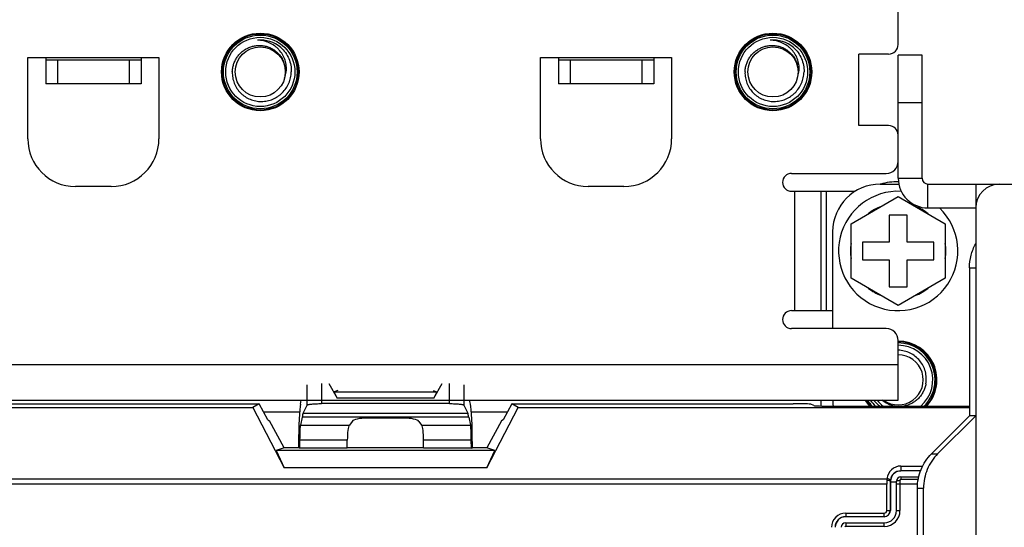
# Model space of a CAD drawing. Header units: millimetres. Extents: x 5740 to 7888, y -1457 to 417.
# Tile 22 of 120: x 6232 to 6315, y -1168 to -1125. Entities that reach past the tile are written whole.
import ezdxf

# ---------------------------------------------------------------- set-up
doc = ezdxf.new("R2010")
doc.units = ezdxf.units.MM
doc.header["$LTSCALE"] = 23.1
doc.header["$PDMODE"] = 3
doc.header["$PDSIZE"] = 0.31
doc.layers.get('0').update_dxf_attribs({"linetype": 'CONTINUOUS'})
doc.layers.get('Defpoints').update_dxf_attribs({"linetype": 'CONTINUOUS'})
doc.styles.get("Standard").update_dxf_attribs({"font": 'arial.ttf'})
doc.dimstyles.new('DIMSTYLE_2$0', dxfattribs={"dimtxt": 2.5, "dimasz": 3, "dimexe": 0.18, "dimexo": 0.0625, "dimgap": 0.09, "dimtad": 1, "dimdec": 0, "dimdsep": 46, "dimtxsty": 'Standard', "dimblk": '_FILLED', "dimcen": 0.09, "dimadec": 0, "dimazin": 0, "dimtp": 0.01, "dimtm": 0.01, "dimtfac": 1, "dimtdec": 0, "dimtofl": 0, "dimtmove": 0, "dimatfit": 3, "dimldrblk": '_FILLED', "dimfxl": 0, "dimtolj": 1, "dimarcsym": 0})

# ---------------------------------------------------------------- blocks, each defined once
blk = doc.blocks.new('_FILLED')
at = {"color": 0, "linetype": 'ByBlock'}
blk.add_solid([(0, 0), (-1, 0.2), (-1, -0.2)], dxfattribs=at)
blk = doc.blocks.new('*D555')
at = {"color": 0, "linetype": 'Continuous', "lineweight": -2}
for p, q in [((5857.171, -1139.824), (5857.171, -1058.663)), ((6325.171, -1139.824), (6325.171, -1058.663)), ((5862.171, -1061.163), (6320.171, -1061.163))]:
    blk.add_line(p, q, dxfattribs=at)
at = {"layer": 'Defpoints', "color": 0, "linetype": 'Continuous'}
for p in [(6325.171, -1061.163), (5857.171, -1140.824), (6325.171, -1140.824)]:
    blk.add_point(p, dxfattribs=at)
at = {"color": 0, "linetype": 'Continuous', "lineweight": -2, "xscale": 5, "yscale": 5, "zscale": 5, "rotation": 180}
blk.add_blockref('_FILLED', (5857.171, -1061.163), dxfattribs=at)
at = {"color": 0, "linetype": 'Continuous', "lineweight": -2, "xscale": 5, "yscale": 5, "zscale": 5}
blk.add_blockref('_FILLED', (6325.171, -1061.163), dxfattribs=at)
at = {"color": 0, "linetype": 'Continuous', "insert": (6093.73, -1054.996), "char_height": 7.5, "attachment_point": 5}
blk.add_mtext('\\A1;468(8.43)', dxfattribs=at)
blk = doc.blocks.new('*D556')
at = {"color": 0, "linetype": 'Continuous', "lineweight": -2}
for p, q in [((6303.171, -1107.924), (6442.086, -1107.924)), ((6439.586, -1112.924), (6439.586, -1319.924)), ((6271.671, -1324.924), (6442.086, -1324.924))]:
    blk.add_line(p, q, dxfattribs=at)
at = {"layer": 'Defpoints', "color": 0, "linetype": 'Continuous'}
for p in [(6302.171, -1107.924), (6270.671, -1324.924), (6439.586, -1324.924)]:
    blk.add_point(p, dxfattribs=at)
at = {"color": 0, "linetype": 'Continuous', "lineweight": -2, "xscale": 5, "yscale": 5, "zscale": 5}
for p, rotation in [((6439.586, -1107.924), 90), ((6439.586, -1324.924), 270)]:
    blk.add_blockref('_FILLED', p, dxfattribs=dict(at, rotation=rotation))
at = {"color": 0, "linetype": 'Continuous', "insert": (6433.42, -1216.093), "char_height": 7.5, "attachment_point": 5, "rotation": 90}
blk.add_mtext('\\A1;217(8.54)', dxfattribs=at)
blk = doc.blocks.new('*D558')
at = {"color": 0, "linetype": 'Continuous', "lineweight": -2}
for p, q in [((6278.132, -1113.924), (6425.258, -1113.924)), ((6422.758, -1118.924), (6422.758, -1313.924)), ((6325.238, -1318.924), (6425.258, -1318.924))]:
    blk.add_line(p, q, dxfattribs=at)
at = {"layer": 'Defpoints', "color": 0, "linetype": 'Continuous'}
for p in [(6277.132, -1113.924), (6324.238, -1318.924), (6422.758, -1318.924)]:
    blk.add_point(p, dxfattribs=at)
at = {"color": 0, "linetype": 'Continuous', "lineweight": -2, "xscale": 5, "yscale": 5, "zscale": 5}
for p, rotation in [((6422.758, -1113.924), 90), ((6422.758, -1318.924), 270)]:
    blk.add_blockref('_FILLED', p, dxfattribs=dict(at, rotation=rotation))
at = {"color": 0, "linetype": 'Continuous', "insert": (6416.591, -1216.424), "char_height": 7.5, "attachment_point": 5, "rotation": 90}
blk.add_mtext('\\A1;205(8.07)', dxfattribs=at)

msp = doc.modelspace()

# ---------------------------------------------------------------- linework, layer by layer
at = {"color": 0}
for p, q in [((6306.171, -1127.124), (6306.171, -1111.924)), ((6252.433, -1126.764), (6252.428, -1126.764)), ((6252.433, -1126.764), (6252.428, -1126.764)), ((6252.471, -1126.761), (6252.46, -1126.761)), ((6252.471, -1126.761), (6252.46, -1126.762)), ((6295.433, -1126.764), (6295.428, -1126.764)), ((6295.433, -1126.764), (6295.428, -1126.764)), ((6295.471, -1126.761), (6295.46, -1126.761)), ((6295.471, -1126.761), (6295.46, -1126.762)), ((6254.387, -1127.378), (6254.391, -1127.381)), ((6254.388, -1127.378), (6254.391, -1127.381)), ((6297.387, -1127.378), (6297.391, -1127.381)), ((6297.388, -1127.378), (6297.391, -1127.381)), ((6305.371, -1127.924), (6302.871, -1127.924)), ((6302.871, -1133.924), (6302.871, -1127.924)), ((6233.171, -1128.224), (6244.171, -1128.224)), ((6233.171, -1135.024), (6233.171, -1128.224)), ((6234.671, -1128.224), (6234.671, -1128.424)), ((6234.671, -1128.424), (6242.671, -1128.424)), ((6234.671, -1128.424), (6234.671, -1130.424)), ((6235.671, -1128.424), (6235.671, -1130.424)), ((6241.671, -1128.424), (6241.671, -1130.424)), ((6242.671, -1128.224), (6242.671, -1128.424)), ((6242.671, -1128.424), (6242.671, -1130.424)), ((6244.171, -1128.224), (6244.171, -1135.025)), ((6276.171, -1128.224), (6287.171, -1128.224)), ((6276.171, -1135.024), (6276.171, -1128.224)), ((6277.671, -1128.224), (6277.671, -1128.424)), ((6277.671, -1128.424), (6285.671, -1128.424)), ((6277.671, -1128.424), (6277.671, -1130.424)), ((6278.671, -1128.424), (6278.671, -1130.424)), ((6284.671, -1128.424), (6284.671, -1130.424)), ((6285.671, -1128.224), (6285.671, -1128.424)), ((6285.671, -1128.424), (6285.671, -1130.424)), ((6287.171, -1128.224), (6287.171, -1135.025)), ((6308.171, -1128.024), (6306.171, -1128.024)), ((6306.171, -1138.324), (6306.171, -1128.024)), ((6308.171, -1138.324), (6308.171, -1128.024)), ((6242.671, -1130.424), (6234.671, -1130.424)), ((6285.671, -1130.424), (6277.671, -1130.424)), ((6308.171, -1132.024), (6306.171, -1132.024)), ((6305.371, -1133.924), (6302.871, -1133.924)), ((6297.221, -1137.924), (6305.171, -1137.924)), ((6306.171, -1138.324), (6308.171, -1138.324)), ((6240.171, -1139.024), (6237.171, -1139.024)), ((6283.171, -1139.024), (6280.171, -1139.024)), ((6297.221, -1139.424), (6302.57, -1139.424)), ((6297.471, -1139.424), (6297.471, -1149.424)), ((6299.671, -1139.424), (6299.671, -1149.424)), ((6300.171, -1149.424), (6300.171, -1139.424)), ((6304.671, -1138.824), (6306.223, -1138.824)), ((6308.671, -1138.824), (6323.171, -1138.824)), ((6308.671, -1140.824), (6308.671, -1138.824)), ((6312.671, -1138.824), (6312.671, -1310.924)), ((6302.221, -1142.144), (6306.171, -1139.863)), ((6306.171, -1139.863), (6310.121, -1142.144)), ((6308.671, -1140.824), (6312.671, -1140.824)), ((6306.921, -1141.424), (6305.421, -1141.424)), ((6305.421, -1141.424), (6305.421, -1143.674)), ((6306.921, -1143.674), (6306.921, -1141.424)), ((6300.671, -1142.824), (6300.671, -1150.924)), ((6302.221, -1146.705), (6302.221, -1142.144)), ((6310.121, -1142.144), (6310.121, -1146.705)), ((6305.421, -1143.674), (6303.171, -1143.674)), ((6303.171, -1143.674), (6303.171, -1145.174)), ((6309.171, -1143.674), (6306.921, -1143.674)), ((6309.171, -1145.174), (6309.171, -1143.674)), ((6303.171, -1145.174), (6305.421, -1145.174)), ((6305.421, -1145.174), (6305.421, -1147.424)), ((6306.921, -1145.174), (6309.171, -1145.174)), ((6306.921, -1147.424), (6306.921, -1145.174)), ((6312.153, -1145.824), (6312.671, -1145.824)), ((6312.153, -1145.824), (6312.153, -1158.224)), ((6306.171, -1148.986), (6302.221, -1146.705)), ((6310.121, -1146.705), (6306.171, -1148.986)), ((6305.421, -1147.424), (6306.921, -1147.424)), ((6297.221, -1149.424), (6300.671, -1149.424)), ((6305.171, -1150.924), (6297.221, -1150.924)), ((6306.171, -1156.924), (6306.171, -1151.924)), ((6134.171, -1153.924), (6306.171, -1153.924)), ((6256.611, -1157.334), (6256.611, -1155.643)), ((6257.81, -1155.524), (6257.81, -1157.215)), ((6258.416, -1155.524), (6259.129, -1156.752)), ((6267.212, -1156.752), (6267.926, -1155.524)), ((6268.532, -1157.215), (6268.532, -1155.524)), ((6269.73, -1155.643), (6269.73, -1157.334)), ((6134.171, -1156.924), (6306.171, -1156.924)), ((6256.039, -1157.263), (6256.111, -1156.924)), ((6259.171, -1156.124), (6258.855, -1156.215)), ((6258.855, -1156.215), (6267.487, -1156.215)), ((6267.212, -1156.752), (6259.129, -1156.752)), ((6267.171, -1156.124), (6267.487, -1156.215)), ((6270.303, -1157.263), (6270.23, -1156.924)), ((6299.671, -1156.924), (6299.671, -1157.412)), ((6187.76, -1157.224), (6252.582, -1157.224)), ((6188.305, -1157.539), (6252.037, -1157.539)), ((6252.582, -1157.224), (6252.037, -1157.539)), ((6252.037, -1157.539), (6254.673, -1162.587)), ((6253.315, -1158.581), (6252.582, -1157.224)), ((6256.275, -1158.004), (6256.611, -1157.334)), ((6268.532, -1157.215), (6257.81, -1157.215)), ((6269.73, -1157.334), (6270.067, -1158.004)), ((6271.669, -1162.587), (6274.305, -1157.539)), ((6273.76, -1157.224), (6273.027, -1158.581)), ((6273.76, -1157.224), (6297.354, -1157.224)), ((6274.305, -1157.539), (6273.76, -1157.224)), ((6274.305, -1157.539), (6312.153, -1157.539)), ((6299.096, -1157.384), (6298.852, -1157.262)), ((6300.594, -1157.421), (6312.153, -1157.421)), ((6304.186, -1157.012), (6304.183, -1157.009)), ((6304.186, -1157.012), (6304.183, -1157.009)), ((6255.966, -1157.924), (6252.96, -1157.924)), ((6256.173, -1158.343), (6256.031, -1159.007)), ((6270.169, -1158.343), (6256.173, -1158.343)), ((6256.275, -1158.004), (6270.067, -1158.004)), ((6264.698, -1158.43), (6261.643, -1158.43)), ((6270.169, -1158.343), (6270.311, -1159.007)), ((6273.382, -1157.924), (6270.376, -1157.924)), ((6308.964, -1161.414), (6312.153, -1158.224)), ((6309.481, -1161.414), (6312.671, -1158.224)), ((6312.671, -1158.224), (6312.153, -1158.224)), ((6253.315, -1158.581), (6253.447, -1158.659)), ((6254.671, -1160.924), (6253.447, -1158.659)), ((6256.031, -1159.007), (6260.144, -1159.007)), ((6260.363, -1158.698), (6260.144, -1159.007)), ((6265.979, -1158.698), (6266.197, -1159.007)), ((6266.197, -1159.007), (6270.311, -1159.007)), ((6272.895, -1158.659), (6271.671, -1160.924)), ((6273.027, -1158.581), (6272.895, -1158.659)), ((6254.671, -1160.924), (6254.012, -1161.154)), ((6255.88, -1160.924), (6254.671, -1160.924)), ((6255.882, -1160.659), (6255.88, -1160.924)), ((6255.969, -1160.954), (6255.88, -1160.924)), ((6255.973, -1160.268), (6255.969, -1160.954)), ((6259.971, -1160.954), (6255.969, -1160.954)), ((6259.971, -1160.268), (6255.973, -1160.268)), ((6259.971, -1160.954), (6259.971, -1160.268)), ((6266.371, -1160.924), (6259.971, -1160.924)), ((6270.369, -1160.268), (6266.371, -1160.268)), ((6266.371, -1160.954), (6266.371, -1160.268)), ((6270.373, -1160.954), (6266.371, -1160.954)), ((6270.373, -1160.954), (6270.369, -1160.268)), ((6270.373, -1160.954), (6270.461, -1160.924)), ((6270.461, -1160.924), (6270.46, -1160.659)), ((6271.671, -1160.924), (6270.461, -1160.924)), ((6272.33, -1161.154), (6271.671, -1160.924)), ((6272.33, -1161.154), (6254.012, -1161.154)), ((6254.012, -1161.154), (6254.673, -1162.587)), ((6271.669, -1162.587), (6272.33, -1161.154)), ((6308.964, -1161.414), (6309.481, -1161.414)), ((6271.669, -1162.587), (6254.673, -1162.587)), ((6306.401, -1162.447), (6308.224, -1162.447)), ((6306.401, -1162.447), (6306.401, -1162.841)), ((6151.913, -1163.509), (6305.219, -1163.509)), ((6308.052, -1162.834), (6306.401, -1162.834)), ((6308.05, -1162.841), (6306.401, -1162.841)), ((6306.402, -1163.341), (6307.898, -1163.341)), ((6306.402, -1163.341), (6306.402, -1163.564)), ((6305.211, -1163.95), (6151.621, -1163.95)), ((6305.211, -1166.174), (6305.211, -1163.95)), ((6305.511, -1163.95), (6305.511, -1166.174)), ((6305.524, -1163.704), (6305.512, -1163.704)), ((6305.522, -1163.8), (6305.524, -1163.704)), ((6306.022, -1163.8), (6305.522, -1163.8)), ((6305.522, -1163.8), (6305.522, -1166.174)), ((6306.022, -1166.174), (6306.022, -1163.721)), ((6307.8, -1163.95), (6306.022, -1163.95)), ((6306.322, -1163.664), (6306.322, -1166.174)), ((6307.849, -1163.564), (6306.402, -1163.564)), ((6307.784, -1164.291), (6308.302, -1164.291)), ((6307.784, -1288.358), (6307.784, -1164.291)), ((6308.302, -1288.358), (6308.302, -1164.291)), ((6301.771, -1166.385), (6305.001, -1166.385)), ((6301.771, -1166.385), (6301.771, -1166.696)), ((6305.001, -1166.685), (6301.771, -1166.685)), ((6305.001, -1166.696), (6301.771, -1166.696)), ((6305.001, -1166.696), (6305.001, -1166.385)), ((6305.211, -1166.174), (6305.522, -1166.174)), ((6306.022, -1166.174), (6306.322, -1166.174)), ((6301.771, -1167.196), (6305.001, -1167.196)), ((6301.771, -1167.196), (6301.771, -1167.496)), ((6305.001, -1167.496), (6301.771, -1167.496)), ((6305.001, -1167.496), (6305.001, -1167.196))]:
    msp.add_line(p, q, dxfattribs=at)
for centre, radius in [((6252.671, -1129.424), 3.25), ((6252.671, -1129.424), 3.19), ((6252.671, -1129.424), 3.09), ((6295.671, -1129.424), 3.25), ((6295.671, -1129.424), 3.19), ((6295.671, -1129.424), 3.09), ((6252.671, -1129.424), 2.9), ((6295.671, -1129.424), 2.9), ((6252.671, -1129.424), 2.1), ((6295.671, -1129.424), 2.1)]:
    msp.add_circle(centre, radius, dxfattribs=at)
for centre, radius, start, end in [((6252.671, -1129.424), 2.672, 50.20954, 95.20954), ((6252.673, -1129.439), 2.686, 94.5475, 95.23162), ((6295.671, -1129.424), 2.672, 50.20954, 95.20954), ((6295.673, -1129.439), 2.686, 94.5475, 95.23162), ((6305.371, -1127.124), 0.8, 270, 0), ((6252.643, -1129.457), 2.714, 49.28778, 50.19523), ((6252.62, -1129.361), 2.657, 48.2858, 48.48571), ((6252.645, -1129.455), 2.711, 49.09857, 49.28766), ((6295.643, -1129.457), 2.714, 49.28778, 50.19523), ((6295.62, -1129.361), 2.657, 48.2858, 48.48571), ((6295.645, -1129.455), 2.711, 49.09857, 49.28766), ((6252.753, -1129.137), 2.109, 338.35449, 352.16001), ((6295.753, -1129.137), 2.109, 338.35449, 352.16001), ((6305.371, -1134.724), 0.8, 0, 90), ((6237.171, -1135.024), 4, 180, 270), ((6240.171, -1135.024), 4, 270, 0), ((6280.171, -1135.024), 4, 180, 270), ((6283.171, -1135.024), 4, 270, 0), ((6305.171, -1136.924), 1, 270, 0), ((6297.221, -1138.674), 0.75, 90, 270), ((6306.171, -1144.424), 5.8, 89.78004, 104.74758), ((6308.671, -1138.324), 2.5, 180, 270), ((6308.671, -1138.324), 0.5, 180, 270), ((6304.671, -1142.824), 4, 90, 180), ((6306.171, -1144.424), 5, 86.98585, 46.06162), ((6314.671, -1140.824), 2, 90, 180), ((6306.171, -1144.424), 4, 110.93128, 129.06872), ((6306.171, -1144.424), 4, 50.93128, 69.06872), ((6306.171, -1144.424), 4, 170.93128, 189.06872), ((6306.171, -1144.424), 4, 350.93128, 9.06872), ((6306.171, -1144.424), 4, 230.93128, 249.06872), ((6306.171, -1144.424), 4, 290.93128, 309.06872), ((6297.221, -1150.174), 0.75, 90, 270), ((6305.171, -1151.924), 1, 0, 90), ((6306.171, -1155.224), 3.25, 317.44074, 90), ((6306.171, -1155.224), 3.19, 316.4699, 90.0001), ((6306.171, -1155.224), 3.09, 314.69462, 90.00002), ((6306.171, -1155.224), 2.9, 310.74413, 90.00002), ((6306.171, -1155.224), 2.1, 234.07719, 90.0004), ((6304.671, -1156.824), 4, 181.44407, 188.58725), ((6306.171, -1155.224), 3.25, 211.57645, 222.55926), ((6306.171, -1155.224), 3.19, 212.20581, 223.51565), ((6306.171, -1155.224), 3.09, 213.39199, 225.31589), ((6306.171, -1155.224), 2.9, 215.89871, 229.23706), ((6306.197, -1155.202), 2.706, 219.54892, 221.09175), ((6306.217, -1155.291), 2.662, 217.85306, 220.183), ((6306.386, -1155.434), 2.471, 217.09377, 233.52359), ((6306.201, -1155.198), 2.711, 221.09129, 221.28038), ((6306.203, -1155.196), 2.714, 221.2805, 222.18795), ((6306.213, -1155.295), 2.657, 220.27853, 220.47843), ((6306.171, -1155.224), 2.672, 222.20227, 235.32566), ((6306.401, -1163.635), 1.189, 90.00368, 173.8946), ((6306.966, -1163.658), 1.754, 175.10966, 179.49955), ((6306.401, -1163.724), 0.889, 128.60716, 173.58134), ((6306.402, -1163.721), 0.38, 90, 180), ((6340.233, -1163.948), 35.022, 179.50066, 180.00282), ((6327.926, -1163.949), 22.415, 179.37565, 180.00334), ((6306.339, -1163.717), 0.827, 173.58439, 179.16075), ((6301.771, -1167.574), 1.19, 90, 180), ((6301.771, -1167.574), 0.89, 90, 180), ((6301.771, -1167.574), 0.879, 90, 180), ((6305.001, -1166.174), 1.321, 270, 0), ((6305.001, -1166.174), 1.021, 270, 360), ((6305.001, -1166.174), 0.521, 270, 0), ((6305.001, -1166.174), 0.51, 270, 0), ((6305.001, -1166.174), 0.21, 270, 0), ((6301.771, -1167.574), 0.379, 90, 180), ((6301.771, -1167.574), 0.0786, 90, 180)]:
    msp.add_arc(centre, radius, start, end, dxfattribs=at)
for centre, major_axis, ratio, start_param, end_param in [((6259.208, -1156.815), (-0.354, 0.6), 0.052378, -0.013478, 1.435146), ((6267.133, -1156.815), (0.354, 0.6), 0.052378, -1.435146, 0.013478), ((6256.064, -1160.659), (0.019, 3.5), 0.052119, 0.244632, 1.571083), ((6270.278, -1160.659), (-0.019, 3.5), 0.052119, -1.571083, -0.244632), ((6297.354, -1157.264), (1.5, 0), 0.026186, 0.05236, 1.570796), ((6300.594, -1157.382), (1.5, 0), 0.026186, -3.089233, -1.570796), ((6256.275, -1171.928), (0.077, 14), 0.052119, 0.105006, 0.244632), ((6261.643, -1158.754), (1.3, 0), 0.249328, 1.570796, 2.96706), ((6264.698, -1158.754), (1.3, 0), 0.249328, 0.174533, 1.570796), ((6270.067, -1171.928), (-0.077, 14), 0.052119, -0.244632, -0.105006), ((6256.04, -1160.268), (0.007, 1.3), 0.052119, 0.244632, 1.571083), ((6260.2, -1160.268), (0, 1.3), 0.176327, 0.244346, 1.570796), ((6266.142, -1160.268), (0, 1.3), 0.176327, -1.570796, -0.244346), ((6270.301, -1160.268), (-0.007, 1.3), 0.052119, -1.571083, -0.244632), ((6306.401, -1163.719), (0, 0.877), 0.99987, 6.283185, 7.837855)]:
    msp.add_ellipse(centre, major_axis=major_axis, ratio=ratio, start_param=start_param, end_param=end_param, dxfattribs=at)
for points, knots in [([(6254.842, -1129.424), (6254.853, -1129.341), (6254.867, -1129.173), (6254.858, -1128.92), (6254.82, -1128.669), (6254.732, -1128.343), (6254.556, -1127.957), (6254.301, -1127.618), (6254.059, -1127.383), (6253.793, -1127.174), (6253.423, -1126.965), (6252.939, -1126.808), (6252.602, -1126.768), (6252.433, -1126.764)], [0, 0, 0, 0, 0.06244, 0.124917, 0.187396, 0.249895, 0.374747, 0.499656, 0.56222, 0.624796, 0.749814, 0.874878, 1, 1, 1, 1]), ([(6297.842, -1129.424), (6297.853, -1129.341), (6297.867, -1129.173), (6297.858, -1128.92), (6297.82, -1128.669), (6297.732, -1128.343), (6297.556, -1127.957), (6297.301, -1127.618), (6297.059, -1127.383), (6296.793, -1127.174), (6296.423, -1126.965), (6295.939, -1126.808), (6295.602, -1126.768), (6295.433, -1126.764)], [0, 0, 0, 0, 0.06244, 0.124917, 0.187396, 0.249895, 0.374747, 0.499656, 0.56222, 0.624796, 0.749814, 0.874878, 1, 1, 1, 1]), ([(6250.324, -1129.424), (6250.327, -1129.316), (6250.35, -1129.098), (6250.429, -1128.781), (6250.552, -1128.477), (6250.716, -1128.194), (6250.919, -1127.937), (6251.157, -1127.711), (6251.424, -1127.522), (6251.715, -1127.373), (6252.025, -1127.267), (6252.348, -1127.208), (6252.675, -1127.196), (6253, -1127.233), (6253.317, -1127.317), (6253.618, -1127.447), (6253.895, -1127.62), (6254.061, -1127.763), (6254.138, -1127.839)], [0, 0, 0, 0, 0.062502, 0.12501, 0.187511, 0.250014, 0.312515, 0.375019, 0.437522, 0.500023, 0.562523, 0.625023, 0.687521, 0.75002, 0.812516, 0.87501, 0.937507, 1, 1, 1, 1]), ([(6254.138, -1127.839), (6254.232, -1127.933), (6254.402, -1128.137), (6254.597, -1128.486), (6254.723, -1128.864), (6254.759, -1129.128), (6254.764, -1129.26)], [0, 0, 0, 0, 0.250013, 0.500019, 0.750006, 1, 1, 1, 1]), ([(6254.391, -1127.381), (6254.533, -1127.508), (6254.792, -1127.795), (6255.077, -1128.297), (6255.247, -1128.849), (6255.278, -1129.233), (6255.272, -1129.424)], [0, 0, 0, 0, 0.250018, 0.500012, 0.750003, 1, 1, 1, 1]), ([(6293.324, -1129.424), (6293.327, -1129.316), (6293.35, -1129.098), (6293.429, -1128.781), (6293.552, -1128.477), (6293.716, -1128.194), (6293.919, -1127.937), (6294.157, -1127.711), (6294.424, -1127.522), (6294.715, -1127.373), (6295.025, -1127.267), (6295.348, -1127.208), (6295.675, -1127.196), (6296, -1127.233), (6296.317, -1127.317), (6296.618, -1127.447), (6296.895, -1127.62), (6297.061, -1127.763), (6297.138, -1127.839)], [0, 0, 0, 0, 0.062502, 0.12501, 0.187511, 0.250014, 0.312515, 0.375019, 0.437522, 0.500023, 0.562523, 0.625023, 0.687521, 0.75002, 0.812516, 0.87501, 0.937507, 1, 1, 1, 1]), ([(6297.138, -1127.839), (6297.232, -1127.933), (6297.402, -1128.137), (6297.597, -1128.486), (6297.723, -1128.864), (6297.759, -1129.128), (6297.764, -1129.26)], [0, 0, 0, 0, 0.250013, 0.500019, 0.750006, 1, 1, 1, 1]), ([(6297.391, -1127.381), (6297.533, -1127.508), (6297.792, -1127.795), (6298.077, -1128.297), (6298.247, -1128.849), (6298.278, -1129.233), (6298.272, -1129.424)], [0, 0, 0, 0, 0.250018, 0.500012, 0.750003, 1, 1, 1, 1]), ([(6250.324, -1129.424), (6250.318, -1129.586), (6250.335, -1129.83), (6250.407, -1130.146), (6250.511, -1130.454), (6250.698, -1130.815), (6250.955, -1131.131), (6251.195, -1131.349), (6251.456, -1131.542), (6251.816, -1131.733), (6252.284, -1131.872), (6252.771, -1131.916), (6253.256, -1131.864), (6253.723, -1131.72), (6254.081, -1131.526), (6254.341, -1131.333), (6254.582, -1131.115), (6254.841, -1130.802), (6255.037, -1130.445), (6255.151, -1130.142), (6255.236, -1129.829), (6255.267, -1129.586), (6255.272, -1129.424)], [0, 0, 0, 0, 0.062471, 0.093747, 0.125023, 0.187496, 0.24997, 0.281248, 0.312525, 0.375004, 0.437482, 0.499963, 0.562446, 0.624929, 0.687413, 0.718693, 0.749972, 0.81246, 0.874948, 0.906226, 0.937506, 1, 1, 1, 1]), ([(6293.324, -1129.424), (6293.318, -1129.586), (6293.335, -1129.83), (6293.407, -1130.146), (6293.511, -1130.454), (6293.698, -1130.815), (6293.955, -1131.131), (6294.195, -1131.349), (6294.456, -1131.542), (6294.816, -1131.733), (6295.284, -1131.872), (6295.771, -1131.916), (6296.256, -1131.864), (6296.723, -1131.72), (6297.081, -1131.526), (6297.341, -1131.333), (6297.582, -1131.115), (6297.841, -1130.802), (6298.037, -1130.445), (6298.151, -1130.142), (6298.236, -1129.829), (6298.267, -1129.586), (6298.272, -1129.424)], [0, 0, 0, 0, 0.062471, 0.093747, 0.125023, 0.187496, 0.24997, 0.281248, 0.312525, 0.375004, 0.437482, 0.499963, 0.562446, 0.624929, 0.687413, 0.718693, 0.749972, 0.81246, 0.874948, 0.906226, 0.937506, 1, 1, 1, 1]), ([(6312.153, -1145.824), (6312.153, -1145.477), (6312.241, -1144.78), (6312.502, -1144.127), (6312.671, -1143.824)], [0, 0, 0, 0, 0.50109, 1, 1, 1, 1]), ([(6308.495, -1155.551), (6308.525, -1155.382), (6308.547, -1155.036), (6308.467, -1154.522), (6308.278, -1154.038), (6307.99, -1153.605), (6307.617, -1153.243), (6307.175, -1152.968), (6306.687, -1152.792), (6306.343, -1152.745), (6306.171, -1152.739)], [0, 0, 0, 0, 0.12499, 0.249978, 0.374971, 0.499969, 0.624972, 0.749979, 0.874986, 1, 1, 1, 1]), ([(6308.495, -1155.551), (6308.475, -1155.666), (6308.418, -1155.892), (6308.282, -1156.215), (6308.099, -1156.514), (6307.874, -1156.782), (6307.61, -1157.013), (6307.314, -1157.201), (6306.993, -1157.341), (6306.767, -1157.4), (6306.653, -1157.421)], [0, 0, 0, 0, 0.125003, 0.250009, 0.375007, 0.500007, 0.625004, 0.750007, 0.875006, 1, 1, 1, 1]), ([(6305.853, -1157.422), (6305.662, -1157.387), (6305.288, -1157.267), (6304.958, -1157.052), (6304.811, -1156.925)], [0, 0, 0, 0, 0.500019, 1, 1, 1, 1]), ([(6256.611, -1157.334), (6256.617, -1157.322), (6256.658, -1157.304), (6256.731, -1157.284), (6256.846, -1157.265), (6257.06, -1157.24), (6257.386, -1157.22), (6257.661, -1157.215), (6257.81, -1157.215)], [0, 0, 0, 0, 0.03367, 0.098375, 0.194241, 0.318206, 0.63329, 1, 1, 1, 1]), ([(6268.532, -1157.215), (6268.68, -1157.215), (6268.956, -1157.22), (6269.282, -1157.24), (6269.496, -1157.265), (6269.611, -1157.284), (6269.684, -1157.304), (6269.724, -1157.322), (6269.73, -1157.334)], [0, 0, 0, 0, 0.36671, 0.681794, 0.805759, 0.901625, 0.96633, 1, 1, 1, 1]), ([(6307.784, -1164.291), (6307.784, -1163.76), (6307.991, -1162.693), (6308.592, -1161.786), (6308.964, -1161.414)], [0, 0, 0, 0, 0.502382, 1, 1, 1, 1]), ([(6309.481, -1161.414), (6309.109, -1161.786), (6308.508, -1162.693), (6308.302, -1163.76), (6308.302, -1164.291)], [0, 0, 0, 0, 0.497618, 1, 1, 1, 1]), ([(6305.517, -1163.624), (6305.516, -1163.608), (6305.481, -1163.576), (6305.383, -1163.534), (6305.288, -1163.516), (6305.219, -1163.509)], [0, 0, 0, 0, 0.147892, 0.373542, 1, 1, 1, 1]), ([(6305.846, -1163.029), (6305.962, -1162.937), (6306.153, -1162.851), (6306.351, -1162.834), (6306.401, -1162.834)], [0, 0, 0, 0, 0.746444, 1, 1, 1, 1]), ([(6305.512, -1163.704), (6305.51, -1163.693), (6305.473, -1163.675), (6305.412, -1163.659), (6305.318, -1163.647), (6305.249, -1163.643), (6305.213, -1163.643)], [0, 0, 0, 0, 0.110024, 0.332096, 0.652238, 1, 1, 1, 1]), ([(6306.322, -1163.664), (6306.282, -1163.664), (6306.212, -1163.666), (6306.117, -1163.679), (6306.061, -1163.691), (6306.022, -1163.71), (6306.022, -1163.721)], [0, 0, 0, 0, 0.38983, 0.682456, 0.889066, 1, 1, 1, 1]), ([(6306.322, -1163.664), (6306.322, -1163.639), (6306.335, -1163.591), (6306.381, -1163.564), (6306.402, -1163.564)], [0, 0, 0, 0, 0.536921, 1, 1, 1, 1])]:
    msp.add_open_spline(points, degree=3, knots=knots, dxfattribs=at)

# ---------------------------------------------------------------- dimensions: what is measured, and where the dimension line sits
at = {"color": 0, "linetype": 'Continuous'}
dim = msp.add_linear_dim(base=(6325.171, -1061.163), p1=(5857.171, -1140.824), p2=(6325.171, -1140.824), text='<>(8.43)', dimstyle='DIMSTYLE_2$0', override={"dimscale": 2.5, "dimtxt": 3, "dimasz": 2, "dimexe": 1, "dimexo": 0.4, "dimgap": 0.5, "dimtad": 3, "dimdec": 2, "dimpost": ''}, dxfattribs=at)
dim.commit()
dim.dimension.update_dxf_attribs({"geometry": '*D555', "text_midpoint": (6093.73, -1061.163), "dimtype": 160})
for base, p1, p2, text, picture, middle in [((6439.586, -1324.924), (6302.171, -1107.924), (6270.671, -1324.924), '<>(8.54)', '*D556', (6439.586, -1216.093)), ((6422.758, -1318.924), (6277.132, -1113.924), (6324.238, -1318.924), '<>(8.07)', '*D558', (6422.758, -1216.424))]:
    dim = msp.add_linear_dim(base=base, p1=p1, p2=p2, angle=90, text=text, dimstyle='DIMSTYLE_2$0', override={"dimscale": 2.5, "dimtxt": 3, "dimasz": 2, "dimexe": 1, "dimexo": 0.4, "dimgap": 0.5, "dimtad": 3, "dimdec": 2}, dxfattribs=at)
    dim.commit()
    dim.dimension.update_dxf_attribs({"geometry": picture, "text_midpoint": middle, "dimtype": 160})

doc.saveas('drawing.dxf')
